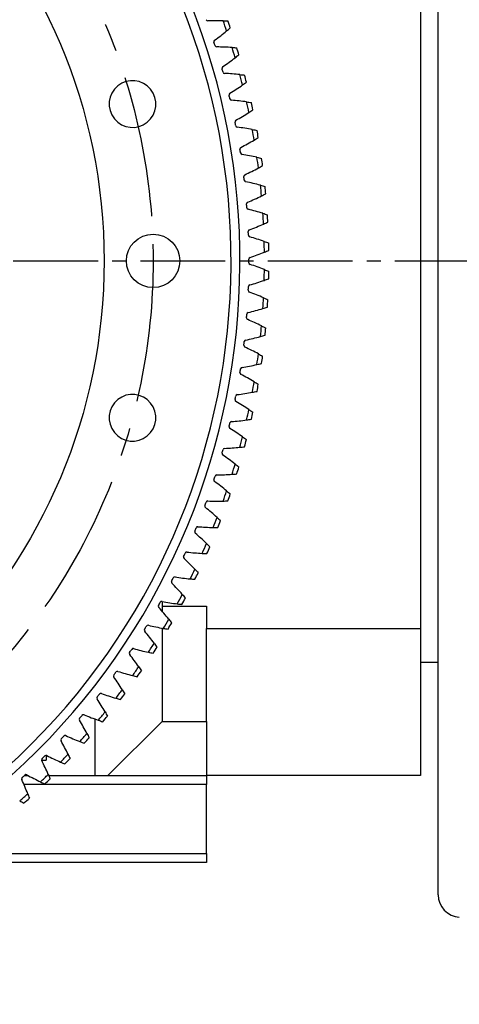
# Model space of a CAD drawing. Header units: millimetres. Extents: x 98673 to 101395, y 28002 to 29954.
# Tile 6 of 43: x 99543 to 99641, y 28510 to 28731. Entities that reach past the tile are written whole.
import ezdxf

# ---------------------------------------------------------------- set-up
doc = ezdxf.new("R2010")
doc.units = ezdxf.units.MM
doc.linetypes.add('CENTER', pattern=[50.8, 31.75, -6.35, 6.35, -6.35])
doc.linetypes.add('CENTER2', pattern=[28.575, 19.05, -3.175, 3.175, -3.175])
doc.layers.add('标注', color=3, linetype='Continuous', lineweight=25)
doc.layers.add('点划线', color=1, linetype='CENTER', lineweight=25)
doc.styles.get("Standard").update_dxf_attribs({"font": 'SimSun.ttf'})
doc.dimstyles.new('ISO-25', dxfattribs={"dimscale": 2.5, "dimtxt": 8, "dimasz": 6, "dimexe": 1, "dimexo": 0, "dimgap": 1.5, "dimtad": 1, "dimtoh": 1, "dimdsep": 46, "dimtxsty": 'Standard', "dimcen": 2.5, "dimclrd": 3, "dimclre": 3, "dimclrt": 3, "dimadec": 0, "dimazin": 0, "dimtfac": 1, "dimtmove": 0, "dimatfit": 3, "dimfxl": 0, "dimarcsym": 0})

# ---------------------------------------------------------------- blocks, each defined once
blk = doc.blocks.new('*U51')
at = {"layer": '点划线', "color": 0, "linetype": 'CENTER2', "lineweight": -3, "transparency": 16777216}
blk.add_line((76, 0), (383.5, 0), dxfattribs=at)
blk = doc.blocks.new('*D52')
at = {"layer": 'Defpoints', "color": 0, "lineweight": -3, "transparency": 16777216}
for p in [(99509.8, 28791.17), (99436.67, 28676.5), (99436.67, 28676.5), (99494.15, 28553.24), (99834.46, 28497.93)]:
    blk.add_point(p, dxfattribs=at)
at = {"layer": '标注', "color": 3, "lineweight": -2, "transparency": 16777216}
for p, q in [((99509.8, 28791.17), (99672.47, 29046.24)), ((99494.15, 28553.24), (99622, 28279.06))]:
    blk.add_line(p, q, dxfattribs=at)
blk.add_arc((99436.67, 28676.5), 436.03, 296.9712, 55.5009, dxfattribs=at)
at = {"layer": '标注', "color": 3, "lineweight": -3, "transparency": 16777216}
for points in [[(99682.25, 29033.76), (99685.02, 29037.93), (99671.13, 29044.13)], [(99635.52, 28285.65), (99633.33, 28290.15), (99620.95, 28281.33)]]:
    blk.add_solid(points, dxfattribs=at)
at = {"layer": '标注', "color": 3, "lineweight": -3, "transparency": 16777216, "insert": (99857.99, 28842.51), "char_height": 20, "width": 479.6581, "attachment_point": 5, "rotation": 291.5057}
blk.add_mtext('122°（电子限位）', dxfattribs=at)
blk = doc.blocks.new('*D53')
at = {"layer": 'Defpoints', "color": 0, "lineweight": -3, "transparency": 16777216}
for p in [(99509.8, 28791.17), (99436.67, 28676.5), (99436.67, 28676.5), (99472.71, 28545.36), (99868.95, 28420.86)]:
    blk.add_point(p, dxfattribs=at)
at = {"layer": '标注', "color": 3, "lineweight": -2, "transparency": 16777216}
for p, q in [((99509.8, 28791.17), (99708.06, 29102.04)), ((99472.71, 28545.36), (99570.4, 28189.83))]:
    blk.add_line(p, q, dxfattribs=at)
blk.add_arc((99436.67, 28676.5), 502.21, 287.0759, 55.7607, dxfattribs=at)
at = {"layer": '标注', "color": 3, "lineweight": -3, "transparency": 16777216}
for points in [[(99717.87, 29089.59), (99720.62, 29093.76), (99706.72, 29099.93)], [(99584.84, 28194.03), (99583.44, 28198.83), (99569.74, 28192.24)]]:
    blk.add_solid(points, dxfattribs=at)
at = {"layer": '标注', "color": 3, "lineweight": -3, "transparency": 16777216, "insert": (99918.38, 28870.38), "char_height": 20, "width": 519.0828, "attachment_point": 5, "rotation": 291.924}
blk.add_mtext('132°（机械限位）', dxfattribs=at)
blk = doc.blocks.new('*D69')
at = {"layer": 'Defpoints', "color": 0, "lineweight": -3, "transparency": 16777216}
for p in [(99554.97, 28743.59), (99318.37, 28609.41)]:
    blk.add_point(p, dxfattribs=at)
at = {"layer": '标注', "color": 3, "lineweight": -2, "transparency": 16777216}
for p, q in [((99568.02, 28750.99), (99581.07, 28758.39)), ((99554.97, 28743.59), (99318.37, 28609.41)), ((98961.87, 28407.24), (99305.32, 28602.01)), ((98819.46, 28407.24), (98961.87, 28407.24))]:
    blk.add_line(p, q, dxfattribs=at)
at = {"layer": '标注', "color": 3, "lineweight": -3, "transparency": 16777216}
for points in [[(99566.79, 28753.16), (99569.25, 28748.82), (99554.97, 28743.59)], [(99304.09, 28604.19), (99306.56, 28599.84), (99318.37, 28609.41)]]:
    blk.add_solid(points, dxfattribs=at)
at = {"layer": '标注', "color": 3, "lineweight": -3, "transparency": 16777216, "insert": (98888.79, 28440.89), "char_height": 20, "width": 147.8801, "attachment_point": 5}
blk.add_mtext('∅272\\P安装分布圆', dxfattribs=at)
blk = doc.blocks.new('*D71')
at = {"layer": 'Defpoints', "color": 0, "lineweight": -3, "transparency": 16777216}
for p in [(99552.28, 29038.49), (99321.06, 28314.52)]:
    blk.add_point(p, dxfattribs=at)
at = {"layer": '标注', "color": 3, "lineweight": -2, "transparency": 16777216}
for p, q in [((99568.07, 29087.9), (99556.85, 29052.78)), ((99680.87, 29087.9), (99568.07, 29087.9)), ((99321.06, 28314.52), (99552.28, 29038.49)), ((99316.5, 28300.23), (99311.93, 28285.94))]:
    blk.add_line(p, q, dxfattribs=at)
at = {"layer": '标注', "color": 3, "lineweight": -3, "transparency": 16777216}
for points in [[(99554.47, 29053.54), (99559.23, 29052.02), (99552.28, 29038.49)], [(99314.12, 28300.99), (99318.88, 28299.47), (99321.06, 28314.52)]]:
    blk.add_solid(points, dxfattribs=at)
at = {"layer": '标注', "color": 3, "lineweight": -3, "transparency": 16777216, "insert": (99626.34, 29121.56), "char_height": 20, "width": 450.2726, "attachment_point": 5}
blk.add_mtext('∅760\\P回转直径', dxfattribs=at)

msp = doc.modelspace()

# ---------------------------------------------------------------- linework, layer by layer
at = {"color": 7, "linetype": 'Continuous', "lineweight": 25}
for p, q in [((99632.673, 28855.876), (99632.673, 28594.001)), ((99636.673, 28534.258), (99636.673, 28818.745)), ((99574.673, 28600.103), (99574.673, 28599.001)), ((99574.673, 28599.001), (99574.673, 28597.91)), ((99574.673, 28599.001), (99584.673, 28599.001)), ((99584.673, 28599.001), (99584.673, 28594.001)), ((99574.673, 28594.103), (99574.673, 28573.144)), ((99584.673, 28594.001), (99632.673, 28594.001)), ((99584.673, 28592.001), (99584.673, 28594.001)), ((99632.673, 28594.001), (99632.673, 28561.001)), ((99584.673, 28573.144), (99584.673, 28592.001)), ((99632.673, 28586.501), (99636.673, 28586.501)), ((99559.673, 28561.001), (99559.673, 28573.674)), ((99562.531, 28561.001), (99574.673, 28573.144)), ((99574.673, 28573.144), (99584.673, 28573.144)), ((99584.673, 28573.144), (99584.673, 28561.001)), ((99547.642, 28564.501), (99548.673, 28564.501)), ((99548.673, 28565.535), (99548.673, 28564.501)), ((99543.752, 28561.001), (99544.677, 28561.001)), ((99549.244, 28561.001), (99559.673, 28561.001)), ((99559.673, 28561.001), (99562.531, 28561.001)), ((99562.531, 28561.001), (99584.673, 28561.001)), ((99632.673, 28561.001), (99584.673, 28561.001)), ((99584.673, 28561.001), (99584.673, 28559.001)), ((99584.673, 28559.001), (99543.681, 28559.001)), ((99584.673, 28543.501), (99584.673, 28559.001)), ((99529.166, 28543.501), (99584.673, 28543.501)), ((99584.673, 28543.501), (99584.673, 28541.501)), ((99584.673, 28541.501), (99524.499, 28541.501))]:
    msp.add_line(p, q, dxfattribs=at)
for centre, radius in [((99436.673, 28676.501), 125), ((99436.673, 28676.501), 125), ((99572.673, 28676.501), 6)]:
    msp.add_circle(centre, radius, dxfattribs=at)
for centre, radius, start, end in [((99436.673, 28676.501), 155.5, 39.13883, 219.13883), ((99436.673, 28676.501), 153.5, 39.13883, 219.13883), ((99436.673, 28676.501), 155.5, 219.13883, 39.13883), ((99436.673, 28676.501), 153.5, 219.13883, 39.13883), ((99584.956, 28730.764), 0.4, 200.09939, 272.31464), ((99587.009, 28673.854), 56.551, 88.60353, 92.06394), ((99436.673, 28676.501), 161, 18.69584, 19.55416), ((99436.673, 28676.501), 162, 18.83496, 19.41504), ((99553.095, 28771.653), 56.551, 306.18606, 309.64647), ((99586.716, 28725.69), 0.4, 125.93536, 198.15061), ((99436.673, 28676.501), 157.5, 17.84939, 18.15061), ((99586.972, 28724.9), 0.4, 197.84939, 270.06464), ((99586.789, 28667.953), 56.551, 86.35353, 89.81394), ((99436.673, 28676.501), 161, 16.44584, 17.30416), ((99436.673, 28676.501), 162, 16.58496, 17.16504), ((99556.741, 28767.009), 56.551, 303.93606, 307.39647), ((99588.531, 28719.761), 0.4, 123.68536, 195.90061), ((99436.673, 28676.501), 157.5, 15.59939, 15.90061), ((99568.039, 28711.701), 5.25, 309.13883, 129.13883), ((99588.757, 28718.962), 0.4, 195.59939, 267.81464), ((99586.338, 28662.066), 56.551, 84.10353, 87.56394), ((99436.673, 28676.501), 161, 14.19584, 15.05416), ((99436.673, 28676.501), 162, 14.33496, 14.91504), ((99568.039, 28711.701), 5.25, 129.13883, 309.13883), ((99560.202, 28762.225), 56.551, 301.68606, 305.14647), ((99590.113, 28713.766), 0.4, 121.43536, 193.65061), ((99436.673, 28676.501), 157.5, 13.34939, 13.65061), ((99590.306, 28712.959), 0.4, 193.34939, 265.56464), ((99585.656, 28656.202), 56.551, 81.85353, 85.31394), ((99436.673, 28676.501), 161, 11.94584, 12.80416), ((99436.673, 28676.501), 162, 12.08496, 12.66504), ((99591.457, 28707.713), 0.4, 119.18536, 191.40061), ((99563.472, 28757.31), 56.551, 299.43606, 302.89647), ((99436.673, 28676.501), 157.5, 11.09939, 11.40061), ((99591.619, 28706.899), 0.4, 191.09939, 263.31464), ((99584.744, 28650.368), 56.551, 79.60353, 83.06394), ((99436.673, 28676.501), 161, 9.69584, 10.55416), ((99436.673, 28676.501), 162, 9.83496, 10.41504), ((99566.547, 28752.269), 56.551, 297.18606, 300.64647), ((99592.563, 28701.612), 0.4, 116.93536, 189.15061), ((99436.673, 28676.501), 157.5, 8.84939, 9.15061), ((99592.693, 28700.792), 0.4, 188.84939, 261.06464), ((99583.604, 28644.575), 56.551, 77.35353, 80.81394), ((99436.673, 28676.501), 161, 7.44584, 8.30416), ((99436.673, 28676.501), 162, 7.58496, 8.16504), ((99569.421, 28747.112), 56.551, 294.93606, 298.39647), ((99593.429, 28695.473), 0.4, 114.68536, 186.90061), ((99436.673, 28676.501), 157.5, 6.59939, 6.90061), ((99593.527, 28694.648), 0.4, 186.59939, 258.81464), ((99582.237, 28638.831), 56.551, 75.10353, 78.56394), ((99436.673, 28676.501), 161, 5.19584, 6.05416), ((99436.673, 28676.501), 162, 5.33496, 5.91504), ((99572.091, 28741.846), 56.551, 292.68606, 296.14647), ((99594.053, 28689.304), 0.4, 112.43536, 184.65061), ((99436.673, 28676.501), 157.5, 4.34939, 4.65061), ((99594.118, 28688.476), 0.4, 184.34939, 256.56464), ((99580.646, 28633.146), 56.551, 72.85353, 76.31394), ((99436.673, 28676.501), 161, 2.94584, 3.80416), ((99436.673, 28676.501), 162, 3.08496, 3.66504), ((99574.552, 28736.479), 56.551, 290.43606, 293.89647), ((99594.434, 28683.115), 0.4, 110.18536, 182.40061), ((99436.673, 28676.501), 157.5, 2.09939, 2.40061), ((99594.467, 28682.286), 0.4, 182.09939, 254.31464), ((99578.833, 28627.527), 56.551, 70.60353, 74.06394), ((99436.673, 28676.501), 161, 0.69584, 1.55416), ((99436.673, 28676.501), 162, 0.83496, 1.41504), ((99594.572, 28676.916), 0.4, 107.93536, 180.15061), ((99576.8, 28731.02), 56.551, 288.18606, 291.64647), ((99436.673, 28676.501), 157.5, 359.84939, 0.15061), ((99594.572, 28676.086), 0.4, 179.84939, 252.06464), ((99576.8, 28621.983), 56.551, 68.35353, 71.81394), ((99436.673, 28676.501), 161, 358.44584, 359.30416), ((99436.673, 28676.501), 162, 358.58496, 359.16504), ((99436.673, 28676.501), 157.5, 357.59939, 357.90061), ((99594.467, 28670.717), 0.4, 105.68536, 177.90061), ((99578.833, 28725.476), 56.551, 285.93606, 289.39647), ((99594.434, 28669.888), 0.4, 177.59939, 249.81464), ((99574.552, 28616.524), 56.551, 66.10353, 69.56394), ((99436.673, 28676.501), 161, 356.19584, 357.05416), ((99436.673, 28676.501), 162, 356.33496, 356.91504), ((99594.053, 28663.699), 0.4, 175.34939, 247.56464), ((99436.673, 28676.501), 157.5, 355.34939, 355.65061), ((99594.118, 28664.527), 0.4, 103.43536, 175.65061), ((99580.646, 28719.857), 56.551, 283.68606, 287.14647), ((99572.091, 28611.157), 56.551, 63.85353, 67.31394), ((99436.673, 28676.501), 161, 353.94584, 354.80416), ((99582.237, 28714.171), 56.551, 281.43606, 284.89647), ((99436.673, 28676.501), 162, 354.08496, 354.66504), ((99593.429, 28657.53), 0.4, 173.09939, 245.31464), ((99436.673, 28676.501), 157.5, 353.09939, 353.40061), ((99593.527, 28658.355), 0.4, 101.18536, 173.40061), ((99569.421, 28605.891), 56.551, 61.60353, 65.06394), ((99436.673, 28676.501), 161, 351.69584, 352.55416), ((99436.673, 28676.501), 162, 351.83496, 352.41504), ((99583.604, 28708.428), 56.551, 279.18606, 282.64647), ((99592.563, 28651.391), 0.4, 170.84939, 243.06464), ((99436.673, 28676.501), 157.5, 350.84939, 351.15061), ((99592.693, 28652.21), 0.4, 98.93536, 171.15061), ((99566.547, 28600.734), 56.551, 59.35353, 62.81394), ((99436.673, 28676.501), 161, 349.44584, 350.30416), ((99436.673, 28676.501), 162, 349.58496, 350.16504), ((99568.039, 28641.302), 5.25, 309.13883, 129.13883), ((99436.673, 28676.501), 157.5, 348.59939, 348.90061), ((99591.619, 28646.104), 0.4, 96.68536, 168.90061), ((99584.744, 28702.635), 56.551, 276.93606, 280.39647), ((99568.039, 28641.302), 5.25, 129.13883, 309.13883), ((99591.457, 28645.29), 0.4, 168.59939, 240.81464), ((99563.472, 28595.693), 56.551, 57.10353, 60.56394), ((99436.673, 28676.501), 161, 347.19584, 348.05416), ((99436.673, 28676.501), 162, 347.33496, 347.91504), ((99436.673, 28676.501), 157.5, 346.34939, 346.65061), ((99590.306, 28640.044), 0.4, 94.43536, 166.65061), ((99585.656, 28696.801), 56.551, 274.68606, 278.14647), ((99590.113, 28639.237), 0.4, 166.34939, 238.56464), ((99560.202, 28590.777), 56.551, 54.85353, 58.31394), ((99436.673, 28676.501), 161, 344.94584, 345.80416), ((99436.673, 28676.501), 162, 345.08496, 345.66504), ((99588.531, 28633.242), 0.4, 164.09939, 236.31464), ((99436.673, 28676.501), 157.5, 344.09939, 344.40061), ((99556.741, 28585.994), 56.551, 52.60353, 56.06394), ((99588.757, 28634.041), 0.4, 92.18536, 164.40061), ((99586.338, 28690.936), 56.551, 272.43606, 275.89647), ((99436.673, 28676.501), 161, 342.69584, 343.55416), ((99586.972, 28628.103), 0.4, 89.93536, 162.15061), ((99586.789, 28685.049), 56.551, 270.18606, 273.64647), ((99436.673, 28676.501), 162, 342.83496, 343.41504), ((99586.716, 28627.313), 0.4, 161.84939, 234.06464), ((99436.673, 28676.501), 157.5, 341.84939, 342.15061), ((99553.095, 28581.35), 56.551, 50.35353, 53.81394), ((99436.673, 28676.501), 161, 340.44584, 341.30416), ((99436.673, 28676.501), 162, 340.58496, 341.16504), ((99436.673, 28676.501), 157.5, 339.59939, 339.90061), ((99584.956, 28622.239), 0.4, 87.68536, 159.90061), ((99587.009, 28679.149), 56.551, 267.93606, 271.39647), ((99584.669, 28621.46), 0.4, 159.59939, 231.81464), ((99549.27, 28576.852), 56.551, 48.10353, 51.56394), ((99436.673, 28676.501), 161, 338.19584, 339.05416), ((99436.673, 28676.501), 162, 338.33496, 338.91504), ((99582.394, 28615.692), 0.4, 157.34939, 229.56464), ((99436.673, 28676.501), 157.5, 337.34939, 337.65061), ((99545.271, 28572.509), 56.551, 45.85353, 49.31394), ((99582.712, 28616.459), 0.4, 85.43536, 157.65061), ((99586.997, 28673.245), 56.551, 265.68606, 269.14647), ((99436.673, 28676.501), 161, 335.94584, 336.80416), ((99436.673, 28676.501), 157.5, 335.09939, 335.40061), ((99580.242, 28610.772), 0.4, 83.18536, 155.40061), ((99586.753, 28667.346), 56.551, 263.43606, 266.89647), ((99436.673, 28676.501), 162, 336.08496, 336.66504), ((99579.894, 28610.018), 0.4, 155.09939, 227.31464), ((99541.104, 28568.325), 56.551, 43.60353, 47.06394), ((99436.673, 28676.501), 161, 333.69584, 334.55416), ((99436.673, 28676.501), 162, 333.83496, 334.41504), ((99577.174, 28604.447), 0.4, 152.84939, 225.06464), ((99436.673, 28676.501), 157.5, 332.84939, 333.15061), ((99536.777, 28564.309), 56.551, 41.35353, 44.81394), ((99577.551, 28605.186), 0.4, 80.93536, 153.15061), ((99586.278, 28661.461), 56.551, 261.18606, 264.64647), ((99436.673, 28676.501), 157.5, 330.59939, 330.90061), ((99574.642, 28599.711), 0.4, 78.68536, 150.90061), ((99585.572, 28655.599), 56.551, 258.93606, 262.39647), ((99436.673, 28676.501), 161, 331.44584, 332.30416), ((99436.673, 28676.501), 162, 331.58496, 332.16504), ((99574.237, 28598.986), 0.4, 150.59939, 222.81464), ((99532.295, 28560.465), 56.551, 39.10353, 42.56394), ((99436.673, 28676.501), 161, 329.19584, 330.05416), ((99436.673, 28676.501), 162, 329.33496, 329.91504), ((99571.087, 28593.645), 0.4, 148.34939, 220.56464), ((99436.673, 28676.501), 157.5, 328.34939, 328.65061), ((99527.666, 28556.801), 56.551, 36.85353, 40.31394), ((99571.521, 28594.353), 0.4, 76.43536, 148.65061), ((99584.637, 28649.769), 56.551, 256.68606, 260.14647), ((99567.731, 28588.432), 0.4, 146.09939, 218.31464), ((99436.673, 28676.501), 157.5, 326.09939, 326.40061), ((99568.192, 28589.122), 0.4, 74.18536, 146.40061), ((99583.473, 28643.981), 56.551, 254.43606, 257.89647), ((99436.673, 28676.501), 161, 326.94584, 327.80416), ((99436.673, 28676.501), 162, 327.08496, 327.66504), ((99522.896, 28553.32), 56.551, 34.60353, 38.06394), ((99436.673, 28676.501), 157.5, 323.84939, 324.15061), ((99564.66, 28584.026), 0.4, 71.93536, 144.15061), ((99582.083, 28638.243), 56.551, 252.18606, 255.64647), ((99436.673, 28676.501), 161, 324.69584, 325.55416), ((99436.673, 28676.501), 162, 324.83496, 325.41504), ((99564.172, 28583.355), 0.4, 143.84939, 216.06464), ((99517.993, 28550.03), 56.551, 32.35353, 35.81394), ((99436.673, 28676.501), 161, 322.44584, 323.30416), ((99560.417, 28578.421), 0.4, 141.59939, 213.81464), ((99512.966, 28546.935), 56.551, 30.10353, 33.56394), ((99436.673, 28676.501), 157.5, 321.59939, 321.90061), ((99560.931, 28579.073), 0.4, 69.68536, 141.90061), ((99580.469, 28632.563), 56.551, 249.93606, 253.39647), ((99436.673, 28676.501), 162, 322.58496, 323.16504), ((99556.471, 28573.638), 0.4, 139.34939, 211.56464), ((99507.82, 28544.04), 56.551, 27.85353, 31.31394), ((99436.673, 28676.501), 157.5, 319.34939, 319.65061), ((99557.01, 28574.27), 0.4, 67.43536, 139.65061), ((99578.633, 28626.952), 56.551, 247.68606, 251.14647), ((99436.673, 28676.501), 161, 320.19584, 321.05416), ((99436.673, 28676.501), 162, 320.33496, 320.91504), ((99552.34, 28569.014), 0.4, 137.09939, 209.31464), ((99502.565, 28541.349), 56.551, 25.60353, 29.06394), ((99436.673, 28676.501), 157.5, 317.09939, 317.40061), ((99552.904, 28569.624), 0.4, 65.18536, 137.40061), ((99576.579, 28621.417), 56.551, 245.43606, 248.89647), ((99436.673, 28676.501), 161, 317.94584, 318.80416), ((99436.673, 28676.501), 162, 318.08496, 318.66504), ((99548.031, 28564.556), 0.4, 134.84939, 207.06464), ((99497.208, 28538.866), 56.551, 23.35353, 26.81394), ((99436.673, 28676.501), 157.5, 314.84939, 315.15061), ((99548.618, 28565.143), 0.4, 62.93536, 135.15061), ((99574.308, 28615.966), 56.551, 243.18606, 246.64647), ((99436.673, 28676.501), 161, 315.69584, 316.55416), ((99436.673, 28676.501), 162, 315.83496, 316.41504), ((99543.55, 28560.271), 0.4, 132.59939, 204.81464), ((99491.758, 28536.596), 56.551, 21.10353, 24.56394), ((99436.673, 28676.501), 157.5, 312.59939, 312.90061), ((99544.16, 28560.834), 0.4, 60.68536, 132.90061), ((99571.825, 28610.61), 56.551, 240.93606, 244.39647), ((99436.673, 28676.501), 161, 313.44584, 314.30416), ((99436.673, 28676.501), 162, 313.58496, 314.16504), ((99436.673, 28676.501), 161, 311.19584, 312.05416), ((99436.673, 28676.501), 162, 311.33496, 311.91504), ((99641.673, 28534.258), 5, 180, 267.13759)]:
    msp.add_arc(centre, radius, start, end, dxfattribs=at)
for points in [[(99588.387, 28730.388), (99588.745, 28730.379), (99589.103, 28730.367), (99589.461, 28730.351)], [(99590.386, 28724.39), (99590.743, 28724.367), (99591.1, 28724.341), (99591.457, 28724.311)], [(99592.147, 28718.318), (99592.504, 28718.281), (99592.859, 28718.241), (99593.215, 28718.198)], [(99593.669, 28712.182), (99594.024, 28712.131), (99594.378, 28712.077), (99594.731, 28712.02)], [(99594.949, 28705.991), (99595.301, 28705.926), (99595.653, 28705.858), (99596.004, 28705.787)], [(99595.985, 28699.754), (99596.334, 28699.676), (99596.683, 28699.594), (99597.031, 28699.509)], [(99596.775, 28693.482), (99597.121, 28693.39), (99597.466, 28693.294), (99597.81, 28693.196)], [(99597.318, 28687.183), (99597.66, 28687.078), (99598.001, 28686.969), (99598.341, 28686.857)], [(99597.614, 28680.868), (99597.951, 28680.749), (99598.288, 28680.627), (99598.623, 28680.502)], [(99597.661, 28674.546), (99597.994, 28674.414), (99598.325, 28674.279), (99598.655, 28674.14)], [(99597.46, 28668.227), (99597.787, 28668.082), (99598.113, 28667.934), (99598.438, 28667.783)], [(99597.011, 28661.921), (99597.333, 28661.763), (99597.653, 28661.603), (99597.971, 28661.439)], [(99596.315, 28655.638), (99596.63, 28655.467), (99596.944, 28655.294), (99597.255, 28655.118)], [(99595.373, 28649.386), (99595.681, 28649.204), (99595.987, 28649.018), (99596.292, 28648.83)], [(99594.186, 28643.177), (99594.487, 28642.982), (99594.786, 28642.785), (99595.082, 28642.585)], [(99592.756, 28637.018), (99593.049, 28636.812), (99593.34, 28636.603), (99593.629, 28636.392)], [(99591.086, 28630.921), (99591.37, 28630.703), (99591.653, 28630.483), (99591.933, 28630.26)], [(99589.177, 28624.894), (99589.453, 28624.665), (99589.727, 28624.434), (99589.998, 28624.201)], [(99587.034, 28618.946), (99587.3, 28618.707), (99587.564, 28618.466), (99587.826, 28618.221)], [(99584.658, 28613.088), (99584.915, 28612.838), (99585.17, 28612.586), (99585.422, 28612.332)], [(99582.054, 28607.327), (99582.301, 28607.067), (99582.546, 28606.806), (99582.788, 28606.542)], [(99579.227, 28601.672), (99579.463, 28601.403), (99579.697, 28601.132), (99579.929, 28600.859)], [(99576.179, 28596.133), (99576.405, 28595.855), (99576.628, 28595.575), (99576.848, 28595.293)], [(99572.916, 28590.718), (99573.131, 28590.432), (99573.343, 28590.143), (99573.552, 28589.853)], [(99569.443, 28585.435), (99569.647, 28585.141), (99569.847, 28584.844), (99570.045, 28584.546)], [(99565.766, 28580.293), (99565.957, 28579.991), (99566.146, 28579.686), (99566.332, 28579.38)], [(99561.889, 28575.299), (99562.069, 28574.989), (99562.245, 28574.678), (99562.419, 28574.365)], [(99557.819, 28570.461), (99557.987, 28570.145), (99558.151, 28569.826), (99558.312, 28569.507)], [(99553.563, 28565.787), (99553.717, 28565.464), (99553.869, 28565.14), (99554.018, 28564.814)], [(99549.126, 28561.283), (99549.268, 28560.954), (99549.407, 28560.624), (99549.542, 28560.293)], [(99544.516, 28556.957), (99544.645, 28556.623), (99544.771, 28556.288), (99544.893, 28555.951)]]:
    msp.add_open_spline(points, degree=3, dxfattribs=at)
for points, knots in [([(99589.177, 28728.109), (99589.314, 28728.222), (99589.588, 28728.451), (99589.861, 28728.684), (99589.998, 28728.802)], [0, 0, 0, 0, 0.4954562, 1, 1, 1, 1]), ([(99591.086, 28722.082), (99591.226, 28722.19), (99591.51, 28722.408), (99591.791, 28722.63), (99591.933, 28722.742)], [0, 0, 0, 0, 0.4954567, 1, 1, 1, 1]), ([(99592.756, 28715.985), (99592.901, 28716.087), (99593.193, 28716.294), (99593.483, 28716.505), (99593.629, 28716.611)], [0, 0, 0, 0, 0.49545669, 1, 1, 1, 1]), ([(99594.186, 28709.826), (99594.335, 28709.923), (99594.635, 28710.118), (99594.932, 28710.317), (99595.083, 28710.418)], [0, 0, 0, 0, 0.4954562, 1, 1, 1, 1]), ([(99595.373, 28703.617), (99595.525, 28703.707), (99595.833, 28703.89), (99596.138, 28704.078), (99596.292, 28704.173)], [0, 0, 0, 0, 0.4954562, 1, 1, 1, 1]), ([(99596.315, 28697.365), (99596.471, 28697.45), (99596.785, 28697.621), (99597.098, 28697.796), (99597.255, 28697.885)], [0, 0, 0, 0, 0.4954567, 1, 1, 1, 1]), ([(99597.011, 28691.082), (99597.17, 28691.16), (99597.491, 28691.318), (99597.81, 28691.482), (99597.971, 28691.564)], [0, 0, 0, 0, 0.4954562, 1, 1, 1, 1]), ([(99597.46, 28684.776), (99597.622, 28684.848), (99597.949, 28684.993), (99598.274, 28685.144), (99598.438, 28685.22)], [0, 0, 0, 0, 0.4954567, 1, 1, 1, 1]), ([(99597.661, 28678.457), (99597.825, 28678.522), (99598.158, 28678.655), (99598.489, 28678.793), (99598.656, 28678.862)], [0, 0, 0, 0, 0.4954567, 1, 1, 1, 1]), ([(99597.614, 28672.135), (99597.781, 28672.194), (99598.118, 28672.314), (99598.454, 28672.438), (99598.623, 28672.501)], [0, 0, 0, 0, 0.4954562, 1, 1, 1, 1]), ([(99597.318, 28665.82), (99597.487, 28665.872), (99597.829, 28665.979), (99598.17, 28666.09), (99598.341, 28666.146)], [0, 0, 0, 0, 0.49545618, 1, 1, 1, 1]), ([(99596.775, 28659.521), (99596.946, 28659.567), (99597.291, 28659.66), (99597.636, 28659.757), (99597.81, 28659.807)], [0, 0, 0, 0, 0.49545618, 1, 1, 1, 1]), ([(99595.985, 28653.249), (99596.158, 28653.288), (99596.506, 28653.367), (99596.855, 28653.451), (99597.031, 28653.493)], [0, 0, 0, 0, 0.4954562, 1, 1, 1, 1]), ([(99594.949, 28647.012), (99595.123, 28647.044), (99595.475, 28647.11), (99595.826, 28647.18), (99596.004, 28647.216)], [0, 0, 0, 0, 0.4954562, 1, 1, 1, 1]), ([(99593.669, 28640.821), (99593.845, 28640.846), (99594.199, 28640.898), (99594.552, 28640.954), (99594.731, 28640.983)], [0, 0, 0, 0, 0.4954562, 1, 1, 1, 1]), ([(99592.147, 28634.685), (99592.324, 28634.703), (99592.679, 28634.741), (99593.035, 28634.783), (99593.215, 28634.805)], [0, 0, 0, 0, 0.4954567, 1, 1, 1, 1]), ([(99590.386, 28628.613), (99590.563, 28628.625), (99590.92, 28628.648), (99591.277, 28628.677), (99591.457, 28628.691)], [0, 0, 0, 0, 0.49545618, 1, 1, 1, 1]), ([(99588.387, 28622.615), (99588.564, 28622.62), (99588.922, 28622.629), (99589.28, 28622.644), (99589.461, 28622.651)], [0, 0, 0, 0, 0.4954567, 1, 1, 1, 1]), ([(99586.155, 28616.7), (99586.332, 28616.698), (99586.689, 28616.694), (99587.048, 28616.694), (99587.229, 28616.694)], [0, 0, 0, 0, 0.49545618, 1, 1, 1, 1]), ([(99583.692, 28610.878), (99583.869, 28610.869), (99584.226, 28610.85), (99584.584, 28610.837), (99584.765, 28610.83)], [0, 0, 0, 0, 0.4954567, 1, 1, 1, 1]), ([(99581.002, 28605.157), (99581.178, 28605.14), (99581.535, 28605.108), (99581.892, 28605.08), (99582.072, 28605.066)], [0, 0, 0, 0, 0.4954567, 1, 1, 1, 1]), ([(99578.09, 28599.545), (99578.265, 28599.522), (99578.62, 28599.476), (99578.976, 28599.434), (99579.156, 28599.413)], [0, 0, 0, 0, 0.4954567, 1, 1, 1, 1]), ([(99574.959, 28594.053), (99575.134, 28594.023), (99575.487, 28593.962), (99575.841, 28593.907), (99576.019, 28593.879)], [0, 0, 0, 0, 0.4954562, 1, 1, 1, 1]), ([(99571.616, 28588.687), (99571.789, 28588.65), (99572.139, 28588.576), (99572.491, 28588.507), (99572.668, 28588.471)], [0, 0, 0, 0, 0.4954567, 1, 1, 1, 1]), ([(99568.064, 28583.457), (99568.236, 28583.413), (99568.583, 28583.325), (99568.931, 28583.242), (99569.107, 28583.2)], [0, 0, 0, 0, 0.4954567, 1, 1, 1, 1]), ([(99564.31, 28578.37), (99564.48, 28578.32), (99564.823, 28578.219), (99565.168, 28578.122), (99565.342, 28578.073)], [0, 0, 0, 0, 0.4954562, 1, 1, 1, 1]), ([(99560.359, 28573.435), (99560.527, 28573.378), (99560.866, 28573.263), (99561.207, 28573.153), (99561.379, 28573.097)], [0, 0, 0, 0, 0.4954562, 1, 1, 1, 1]), ([(99556.217, 28568.658), (99556.383, 28568.595), (99556.717, 28568.467), (99557.053, 28568.343), (99557.223, 28568.281)], [0, 0, 0, 0, 0.49545618, 1, 1, 1, 1]), ([(99551.891, 28564.048), (99552.054, 28563.978), (99552.383, 28563.837), (99552.714, 28563.701), (99552.881, 28563.632)], [0, 0, 0, 0, 0.4954562, 1, 1, 1, 1]), ([(99547.387, 28559.611), (99547.547, 28559.535), (99547.87, 28559.381), (99548.196, 28559.232), (99548.36, 28559.156)], [0, 0, 0, 0, 0.4954562, 1, 1, 1, 1]), ([(99542.713, 28555.355), (99542.87, 28555.273), (99543.187, 28555.106), (99543.506, 28554.944), (99543.667, 28554.862)], [0, 0, 0, 0, 0.4954567, 1, 1, 1, 1])]:
    msp.add_open_spline(points, degree=3, knots=knots, dxfattribs=at)
at = {"layer": '点划线', "lineweight": -3}
for radius in [380, 136, 136]:
    msp.add_circle((99436.673, 28676.501), radius, dxfattribs=at)

# ---------------------------------------------------------------- block references
at = {"layer": '点划线', "linetype": 'CENTER2', "lineweight": -3}
msp.add_blockref('*U51', (99436.673, 28676.501), dxfattribs=at)

# ---------------------------------------------------------------- dimensions: what is measured, and where the dimension line sits
at = {"layer": '标注', "lineweight": -3}
for p1, p2, text, picture, middle in [((99321.061, 28314.515), (99552.284, 29038.488), '<>\\P回转直径', '*D71', (99626.341, 29087.901)), ((99554.973, 28743.591), (99318.372, 28609.412), '<>\\P安装分布圆', '*D69', (98888.79, 28407.236))]:
    dim = msp.add_diameter_dim_2p(p1=p1, p2=p2, text=text, dimstyle='ISO-25', dxfattribs=at)
    dim.commit()
    dim.dimension.update_dxf_attribs({"geometry": picture, "text_midpoint": middle, "dimtype": 163})
for base, line1, text, picture, middle in [((99868.948, 28420.858), ((99436.673, 28676.501), (99472.707, 28545.362)), '<>（机械限位）', '*D53', (99902.563, 28864.015)), ((99834.456, 28497.931), ((99494.149, 28553.244), (99436.673, 28676.501)), '<>（电子限位）', '*D52', (99842.343, 28836.346))]:
    dim = msp.add_angular_dim_2l(base=base, line1=line1, line2=((99436.673, 28676.501), (99509.801, 28791.167)), text=text, dimstyle='ISO-25', dxfattribs=at)
    dim.commit()
    dim.dimension.update_dxf_attribs({"geometry": picture, "text_midpoint": middle, "dimtype": 162})

doc.saveas('drawing.dxf')
